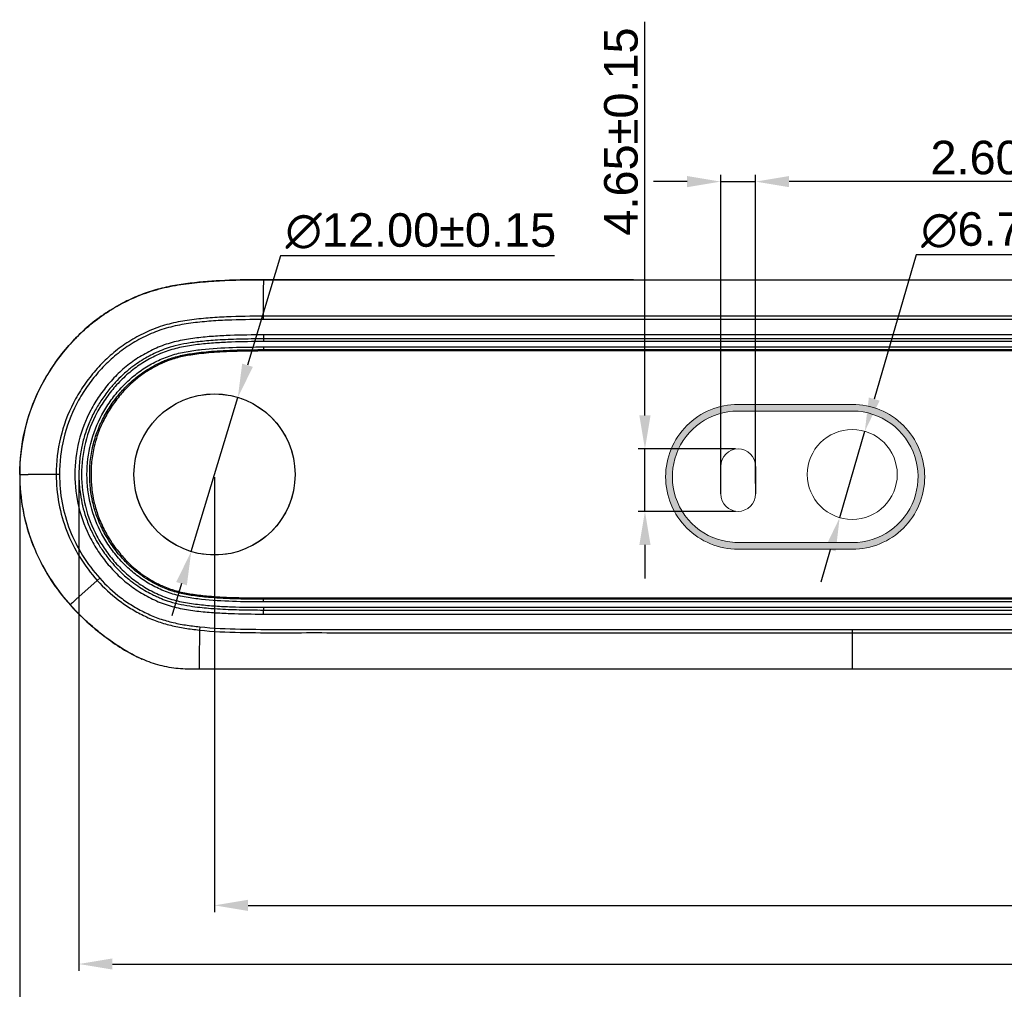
# Model space of a CAD drawing. Header units: millimetres. Extents: x 2163 to 2692, y -1564 to -1190.
# Tile 11 of 47: x 2302 to 2375, y -1386 to -1313. Entities that reach past the tile are written whole.
import ezdxf

# ---------------------------------------------------------------- set-up
doc = ezdxf.new("R2010")
doc.units = ezdxf.units.MM
for name, color, linetype in [('02___PRT_ALL_AXES', 7, 'Continuous'), ('Make2D___U+53EF_U+89C1_U+7EBF___U+573A_U+666F_U+8F6E_U+5ED3_U+7EBF', 7, 'Continuous'), ('Make2D___U+53EF_U+89C1_U+7EBF___U+66F2_U+7EBF', 7, 'Continuous')]:
    doc.layers.add(name, color=color, linetype=linetype)
doc.styles.add('HANA', font='arial.ttf')
doc.dimstyles.new('HANA$0', dxfattribs={"dimtxt": 2.5, "dimasz": 2.5, "dimexe": 0.5, "dimexo": 0.2, "dimgap": 0.5, "dimtad": 1, "dimzin": 1, "dimdsep": 46, "dimtxsty": 'HANA', "dimcen": 0, "dimclrd": 3, "dimclre": 3, "dimclrt": 4, "dimadec": 0, "dimazin": 0, "dimtfac": 1, "dimtmove": 0, "dimatfit": 3, "dimfxl": 1, "dimtzin": 0, "dimarcsym": 0})
doc.dimstyles.new('HANA$3', dxfattribs={"dimtxt": 2.5, "dimasz": 2.5, "dimexe": 0.5, "dimexo": 0.2, "dimgap": 0.5, "dimtad": 1, "dimtih": 1, "dimtoh": 1, "dimzin": 1, "dimdsep": 46, "dimtxsty": 'HANA', "dimcen": 0, "dimclrd": 3, "dimclre": 3, "dimclrt": 4, "dimadec": 0, "dimazin": 0, "dimtfac": 1, "dimtmove": 0, "dimatfit": 3, "dimfxl": 1, "dimtzin": 0, "dimarcsym": 0})

# ---------------------------------------------------------------- blocks, each defined once
blk = doc.blocks.new('*D32')
at = {"lineweight": -2}
for p, q in [((2301.612, -1367.468), (2301.612, -1409.398)), ((2425.634, -1367.457), (2425.634, -1409.398)), ((2304.112, -1408.898), (2423.134, -1408.898)), ((2428.134, -1408.898), (2425.634, -1408.898)), ((2447.483, -1408.898), (2428.134, -1408.898))]:
    blk.add_line(p, q, dxfattribs=at)
for points in [[(2304.112, -1408.482), (2304.112, -1409.315), (2301.612, -1408.898)], [(2423.134, -1409.315), (2423.134, -1408.482), (2425.634, -1408.898)]]:
    blk.add_solid(points)
at = {"layer": 'Defpoints', "color": 0}
for p in [(2301.612, -1367.268), (2425.634, -1367.257), (2425.634, -1408.898)]:
    blk.add_point(p, dxfattribs=at)
at = {"insert": (2438.059, -1407.121), "char_height": 2.5, "attachment_point": 5, "style": 'HANA'}
blk.add_mtext('124.00{\\fArial|b0|i0|c0|p34;%%P0.30}', dxfattribs=at)
blk = doc.blocks.new('*D35')
at = {"lineweight": -2}
for p, q in [((2316.123, -1367.468), (2316.123, -1399.876)), ((2411.123, -1367.468), (2411.123, -1399.876)), ((2318.623, -1399.376), (2408.623, -1399.376)), ((2428.964, -1399.376), (2411.123, -1399.376)), ((2446.633, -1399.376), (2428.964, -1399.376))]:
    blk.add_line(p, q, dxfattribs=at)
for points in [[(2318.623, -1398.959), (2318.623, -1399.793), (2316.123, -1399.376)], [(2408.623, -1399.793), (2408.623, -1398.959), (2411.123, -1399.376)]]:
    blk.add_solid(points)
at = {"layer": 'Defpoints', "color": 0}
for p in [(2316.123, -1367.268), (2411.123, -1367.268), (2411.123, -1399.376)]:
    blk.add_point(p, dxfattribs=at)
at = {"insert": (2438.048, -1397.6), "char_height": 2.5, "attachment_point": 5, "style": 'HANA'}
blk.add_mtext('95.00%%p0.15', dxfattribs=at)
blk = doc.blocks.new('*D38')
at = {"lineweight": -2}
for p, q in [((2353.823, -1367.934), (2353.823, -1344.947)), ((2356.423, -1367.934), (2356.423, -1344.947)), ((2351.323, -1345.447), (2348.823, -1345.447)), ((2353.823, -1345.447), (2356.423, -1345.447)), ((2369.067, -1345.447), (2358.923, -1345.447)), ((2384.837, -1345.447), (2369.067, -1345.447))]:
    blk.add_line(p, q, dxfattribs=at)
for points in [[(2351.323, -1345.863), (2351.323, -1345.03), (2353.823, -1345.447)], [(2358.923, -1345.03), (2358.923, -1345.863), (2356.423, -1345.447)]]:
    blk.add_solid(points)
at = {"layer": 'Defpoints', "color": 0}
for p in [(2356.423, -1345.447), (2353.823, -1368.134), (2356.423, -1368.134)]:
    blk.add_point(p, dxfattribs=at)
at = {"insert": (2377.202, -1343.67), "char_height": 2.5, "attachment_point": 5, "style": 'HANA'}
blk.add_mtext('2.60%%p0.15', dxfattribs=at)
blk = doc.blocks.new('*D39')
at = {"lineweight": -2}
for p, q in [((2348.183, -1342.811), (2348.183, -1313.494)), ((2354.923, -1345.311), (2347.683, -1345.311)), ((2348.183, -1349.961), (2348.183, -1345.311)), ((2354.923, -1349.961), (2347.683, -1349.961)), ((2348.183, -1352.461), (2348.183, -1354.961))]:
    blk.add_line(p, q, dxfattribs=at)
for points in [[(2347.766, -1342.811), (2348.599, -1342.811), (2348.183, -1345.311)], [(2348.599, -1352.461), (2347.766, -1352.461), (2348.183, -1349.961)]]:
    blk.add_solid(points)
at = {"layer": 'Defpoints', "color": 0}
for p in [(2348.183, -1345.311), (2355.123, -1345.311), (2355.123, -1349.961)]:
    blk.add_point(p, dxfattribs=at)
at = {"insert": (2346.406, -1321.657), "char_height": 2.5, "attachment_point": 5, "rotation": 90, "style": 'HANA'}
blk.add_mtext('4.65%%p0.15', dxfattribs=at)
blk = doc.blocks.new('*D44')
at = {"lineweight": -2}
for p, q in [((2321.046, -1350.98), (2318.582, -1359.131)), ((2341.435, -1350.98), (2321.046, -1350.98)), ((2314.387, -1373.011), (2317.859, -1361.524)), ((2313.664, -1375.404), (2312.941, -1377.797))]:
    blk.add_line(p, q, dxfattribs=at)
for points in [[(2318.183, -1359.011), (2318.981, -1359.252), (2317.859, -1361.524)], [(2314.063, -1375.525), (2313.265, -1375.284), (2314.387, -1373.011)]]:
    blk.add_solid(points)
at = {"layer": 'Defpoints', "color": 0}
for p in [(2317.859, -1361.524), (2314.387, -1373.011)]:
    blk.add_point(p, dxfattribs=at)
at = {"insert": (2331.49, -1349.134), "char_height": 2.5, "attachment_point": 5, "style": 'HANA'}
blk.add_mtext('∅12.00%%p0.15', dxfattribs=at)
blk = doc.blocks.new('*D45')
at = {"lineweight": -2}
for p, q in [((2368.388, -1330.853), (2365.259, -1341.595)), ((2386.835, -1330.853), (2368.388, -1330.853)), ((2362.686, -1350.428), (2364.56, -1343.995)), ((2361.987, -1352.828), (2361.288, -1355.228))]:
    blk.add_line(p, q, dxfattribs=at)
for points in [[(2364.859, -1341.478), (2365.659, -1341.711), (2364.56, -1343.995)], [(2362.387, -1352.944), (2361.587, -1352.711), (2362.686, -1350.428)]]:
    blk.add_solid(points)
at = {"layer": 'Defpoints', "color": 0}
for p in [(2364.56, -1343.995), (2362.686, -1350.428)]:
    blk.add_point(p, dxfattribs=at)
at = {"insert": (2377.862, -1329.006), "char_height": 2.5, "attachment_point": 5, "style": 'HANA'}
blk.add_mtext('∅6.70%%p0.15', dxfattribs=at)
blk = doc.blocks.new('*D58')
at = {"lineweight": -2}
for p, q in [((2306.023, -1347.412), (2306.023, -1384.189)), ((2421.223, -1347.412), (2421.223, -1384.189)), ((2308.523, -1383.689), (2418.723, -1383.689)), ((2427.969, -1383.689), (2421.223, -1383.689)), ((2447.345, -1383.689), (2427.969, -1383.689))]:
    blk.add_line(p, q, dxfattribs=at)
for points in [[(2308.523, -1383.272), (2308.523, -1384.105), (2306.023, -1383.689)], [(2418.723, -1384.105), (2418.723, -1383.272), (2421.223, -1383.689)]]:
    blk.add_solid(points)
at = {"layer": 'Defpoints', "color": 0}
for p in [(2306.023, -1347.212), (2421.223, -1347.212), (2421.223, -1383.689)]:
    blk.add_point(p, dxfattribs=at)
at = {"insert": (2437.907, -1381.912), "char_height": 2.5, "attachment_point": 5, "style": 'HANA'}
blk.add_mtext('115.20%%p0.15', dxfattribs=at)

msp = doc.modelspace()

# ---------------------------------------------------------------- hatches: boundary and pattern name
at = {"layer": 'Make2D___U+53EF_U+89C1_U+7EBF___U+66F2_U+7EBF'}
h = msp.add_hatch(color=253, dxfattribs=at)
h.dxf.hatch_style = 2
edge = h.paths.add_edge_path()
edge.add_spline(control_points=[(2367.44, -1343.569), (2366.427, -1342.557), (2365.054, -1341.988), (2363.622, -1341.988), (2363.622, -1341.988), (2355.122, -1341.988), (2355.122, -1341.988), (2353.69, -1341.988), (2352.317, -1342.556), (2351.305, -1343.569), (2350.292, -1344.581), (2349.723, -1345.955), (2349.723, -1347.386), (2349.723, -1348.818), (2350.292, -1350.191), (2351.305, -1351.204), (2352.317, -1352.216), (2353.69, -1352.785), (2355.122, -1352.785), (2355.122, -1352.785), (2363.622, -1352.785), (2363.622, -1352.785), (2365.054, -1352.785), (2366.427, -1352.216), (2367.439, -1351.204), (2368.452, -1350.191), (2369.021, -1348.818), (2369.021, -1347.386), (2369.021, -1345.955), (2368.452, -1344.581), (2367.44, -1343.569)], knot_values=[0, 0, 0, 0, 1, 1, 1, 2, 2, 2, 3, 3, 3, 4, 4, 4, 5, 5, 5, 6, 6, 6, 7, 7, 7, 8, 8, 8, 9, 9, 9, 10, 10, 10, 10], degree=3, periodic=1)
edge = h.paths.add_edge_path()
edge.add_spline(control_points=[(2363.622, -1352.285), (2361.631, -1352.285), (2359.64, -1352.285), (2357.65, -1352.285), (2357.15, -1352.285), (2356.651, -1352.285), (2356.151, -1352.285), (2355.902, -1352.285), (2355.652, -1352.285), (2355.402, -1352.285), (2355.166, -1352.285), (2354.929, -1352.287), (2354.693, -1352.266), (2353.683, -1352.177), (2352.728, -1351.779), (2351.954, -1351.123), (2351.157, -1350.447), (2350.598, -1349.535), (2350.356, -1348.519), (2350.134, -1347.584), (2350.192, -1346.605), (2350.522, -1345.703), (2351.229, -1343.77), (2353.064, -1342.488), (2355.122, -1342.488), (2357.113, -1342.488), (2359.104, -1342.488), (2361.095, -1342.488), (2361.594, -1342.488), (2362.093, -1342.488), (2362.593, -1342.488), (2362.843, -1342.488), (2363.092, -1342.488), (2363.342, -1342.488), (2363.579, -1342.488), (2363.815, -1342.486), (2364.051, -1342.507), (2365.061, -1342.595), (2366.017, -1342.994), (2366.79, -1343.65), (2367.587, -1344.326), (2368.147, -1345.237), (2368.388, -1346.254), (2368.61, -1347.189), (2368.553, -1348.168), (2368.222, -1349.07), (2367.515, -1351.003), (2365.68, -1352.285), (2363.622, -1352.285)], knot_values=[0, 0, 0, 0, 1, 1, 1, 2, 2, 2, 3, 3, 3, 4, 4, 4, 5, 5, 5, 6, 6, 6, 7, 7, 7, 8, 8, 8, 9, 9, 9, 10, 10, 10, 11, 11, 11, 12, 12, 12, 13, 13, 13, 14, 14, 14, 15, 15, 15, 16, 16, 16, 16], degree=3, periodic=1)

# ---------------------------------------------------------------- linework, layer by layer
at = {"color": 7, "linetype": 'Continuous'}
for p, q in [((2319.782, -1332.705), (2407.464, -1332.705)), ((2319.783, -1333.467), (2319.784, -1332.705)), ((2347.326, -1332.705), (2319.964, -1332.702)), ((2319.783, -1335.421), (2319.783, -1333.467)), ((2319.783, -1335.667), (2319.783, -1335.421)), ((2407.463, -1335.421), (2319.783, -1335.421)), ((2407.463, -1335.667), (2319.783, -1335.667)), ((2319.783, -1336.811), (2319.783, -1337.311)), ((2407.463, -1336.811), (2319.783, -1336.811)), ((2407.463, -1337.111), (2319.783, -1337.111)), ((2407.463, -1337.311), (2319.783, -1337.311)), ((2319.783, -1337.711), (2319.783, -1337.911)), ((2319.783, -1337.711), (2407.463, -1337.711)), ((2319.783, -1337.911), (2407.463, -1337.911)), ((2407.463, -1338.011), (2319.783, -1338.011)), ((2319.79, -1338.01), (2319.79, -1337.911)), ((2353.823, -1348.661), (2353.823, -1346.611)), ((2356.423, -1346.611), (2356.423, -1348.661)), ((2301.617, -1347.211), (2302.231, -1347.211)), ((2304.578, -1347.212), (2302.231, -1347.211)), ((2307.572, -1354.944), (2305.824, -1356.514)), ((2305.824, -1356.514), (2305.541, -1356.765)), ((2319.783, -1356.411), (2407.463, -1356.411)), ((2319.783, -1356.711), (2319.783, -1356.511)), ((2407.463, -1356.511), (2319.783, -1356.511)), ((2407.463, -1356.711), (2319.783, -1356.711)), ((2319.79, -1356.413), (2319.79, -1356.511)), ((2305.397, -1356.95), (2305.424, -1356.981)), ((2305.417, -1356.984), (2305.444, -1357.013)), ((2305.418, -1356.984), (2305.444, -1357.013)), ((2319.783, -1357.111), (2319.783, -1357.311)), ((2319.783, -1357.111), (2407.463, -1357.111)), ((2319.783, -1357.611), (2319.783, -1357.311)), ((2319.783, -1357.311), (2407.463, -1357.311)), ((2319.783, -1357.611), (2407.463, -1357.611)), ((2314.994, -1358.806), (2314.982, -1361.101)), ((2315.019, -1358.562), (2314.994, -1358.806)), ((2363.623, -1358.753), (2363.623, -1361.731)), ((2314.982, -1361.101), (2314.973, -1361.731)), ((2363.623, -1361.731), (2314.973, -1361.731)), ((2412.273, -1361.731), (2363.623, -1361.731))]:
    msp.add_line(p, q, dxfattribs=at)
for centre, radius, start, end in [((2320.441, -1552.437), 219.735, 90.12429, 90.23852), ((2315.795, -1346.911), 14.065, 117.45266, 118.10716), ((2316.133, -1347.202), 14.521, 167.86057, 180.01943), ((2315.839, -1347.266), 14.224, 201.67933, 202.55103), ((2319.788, -1267.777), 89.534, 269.82213, 269.99716)]:
    msp.add_arc(centre, radius, start, end, dxfattribs=at)
for points, knots in [([(2301.617, -1347.211), (2301.617, -1346.113), (2301.863, -1343.909), (2302.987, -1340.783), (2304.491, -1338.457), (2305.968, -1336.827), (2307.211, -1335.737), (2308.349, -1334.962), (2309.31, -1334.427), (2310.052, -1334.066), (2310.815, -1333.752), (2311.859, -1333.404), (2313.202, -1333.099), (2314.839, -1332.886), (2317.033, -1332.731), (2318.683, -1332.705), (2319.782, -1332.705)], [0, 0, 0, 0, 0.124912, 0.249792, 0.374666, 0.437192, 0.499713, 0.562231, 0.593504, 0.624776, 0.656048, 0.68732, 0.74984, 0.812375, 0.874918, 1, 1, 1, 1]), ([(2319.526, -1332.704), (2319.087, -1332.705), (2318.211, -1332.712), (2316.466, -1332.766), (2314.725, -1332.883), (2313.002, -1333.142), (2311.726, -1333.436), (2310.488, -1333.861), (2309.698, -1334.23), (2309.311, -1334.431)], [0, 0, 0, 0, 0.126023, 0.251168, 0.500445, 0.625554, 0.750376, 0.875175, 1, 1, 1, 1]), ([(2309.169, -1334.506), (2308.712, -1334.75), (2307.825, -1335.288), (2306.596, -1336.243), (2305.482, -1337.33), (2304.157, -1338.924), (2302.818, -1341.159), (2302.155, -1343.138), (2301.937, -1344.149)], [0, 0, 0, 0, 0.125087, 0.250163, 0.375251, 0.500359, 0.750185, 1, 1, 1, 1]), ([(2319.783, -1335.421), (2318.861, -1335.421), (2317.478, -1335.44), (2315.637, -1335.546), (2314.261, -1335.689), (2313.125, -1335.893), (2312.235, -1336.136), (2311.583, -1336.367), (2310.949, -1336.645), (2310.128, -1337.064), (2309.151, -1337.681), (2308.083, -1338.565), (2307.131, -1339.572), (2306.296, -1340.678), (2305.357, -1342.266), (2304.544, -1344.443), (2304.332, -1346.292), (2304.332, -1347.211)], [0, 0, 0, 0, 0.125071, 0.187609, 0.250142, 0.312664, 0.343932, 0.3752, 0.406468, 0.437737, 0.500249, 0.562766, 0.625292, 0.687826, 0.750361, 0.875188, 1, 1, 1, 1]), ([(2319.783, -1335.667), (2318.877, -1335.667), (2317.518, -1335.685), (2315.709, -1335.788), (2314.357, -1335.925), (2313.24, -1336.12), (2312.364, -1336.354), (2311.722, -1336.576), (2311.098, -1336.847), (2310.289, -1337.256), (2309.327, -1337.858), (2308.275, -1338.723), (2307.337, -1339.71), (2306.514, -1340.794), (2305.589, -1342.353), (2304.787, -1344.492), (2304.578, -1346.308), (2304.578, -1347.212)], [0, 0, 0, 0, 0.125072, 0.18761, 0.250144, 0.312667, 0.343936, 0.375203, 0.406471, 0.437741, 0.500252, 0.562769, 0.625295, 0.687829, 0.750364, 0.875189, 1, 1, 1, 1]), ([(2319.783, -1336.811), (2318.952, -1336.811), (2317.705, -1336.827), (2316.045, -1336.912), (2314.803, -1337.025), (2313.57, -1337.213), (2312.362, -1337.533), (2311.22, -1338.042), (2310.148, -1338.681), (2309.168, -1339.458), (2308.297, -1340.352), (2307.531, -1341.339), (2306.667, -1342.76), (2305.917, -1344.717), (2305.626, -1347.211), (2305.917, -1349.705), (2306.667, -1351.663), (2307.531, -1353.084), (2308.296, -1354.071), (2309.168, -1354.965), (2310.148, -1355.741), (2311.22, -1356.38), (2312.362, -1356.89), (2313.57, -1357.21), (2314.803, -1357.398), (2316.045, -1357.51), (2317.705, -1357.595), (2318.952, -1357.611), (2319.783, -1357.611)], [0, 0, 0, 0, 0.06255, 0.093826, 0.1251, 0.156368, 0.187623, 0.218878, 0.250136, 0.281395, 0.312657, 0.343921, 0.375186, 0.437594, 0.5, 0.562407, 0.624817, 0.65608, 0.687344, 0.718606, 0.749864, 0.781121, 0.812375, 0.84363, 0.8749, 0.906174, 0.93745, 1, 1, 1, 1]), ([(2319.783, -1337.111), (2319.169, -1337.111), (2318.014, -1337.123), (2316.433, -1337.186), (2315.13, -1337.292), (2314.077, -1337.434), (2313.344, -1337.586), (2312.739, -1337.753), (2312.226, -1337.93), (2311.656, -1338.181), (2310.904, -1338.569), (2310.163, -1339.048), (2309.43, -1339.647), (2308.86, -1340.199), (2308.279, -1340.855), (2307.729, -1341.596), (2307.216, -1342.439), (2306.784, -1343.33), (2306.438, -1344.282), (2306.184, -1345.299), (2306.061, -1346.188), (2306.021, -1346.953), (2306.023, -1347.73), (2306.126, -1348.897), (2306.432, -1350.176), (2306.9, -1351.355), (2307.347, -1352.216), (2307.886, -1353.055), (2308.444, -1353.767), (2309.11, -1354.481), (2309.731, -1355.037), (2310.377, -1355.51), (2310.913, -1355.848), (2311.355, -1356.089), (2311.727, -1356.27), (2312.114, -1356.444), (2312.662, -1356.652), (2313.41, -1356.858), (2314.229, -1357.01), (2315.206, -1357.137), (2316.425, -1357.237), (2318.014, -1357.3), (2319.169, -1357.311), (2319.783, -1357.311)], [0, 0, 0, 0, 0.042608, 0.080491, 0.111614, 0.136832, 0.159593, 0.169911, 0.187454, 0.204705, 0.220204, 0.253981, 0.275316, 0.295896, 0.31697, 0.343969, 0.368075, 0.394694, 0.422161, 0.448299, 0.477848, 0.493146, 0.50871, 0.53886, 0.585623, 0.612839, 0.63924, 0.662213, 0.691265, 0.709909, 0.738973, 0.757717, 0.774037, 0.789609, 0.797755, 0.806481, 0.823753, 0.846411, 0.869256, 0.887774, 0.919509, 0.957392, 1, 1, 1, 1]), ([(2319.783, -1337.311), (2318.985, -1337.311), (2317.787, -1337.326), (2316.192, -1337.404), (2314.999, -1337.506), (2313.813, -1337.677), (2312.647, -1337.964), (2311.544, -1338.439), (2310.507, -1339.042), (2309.559, -1339.78), (2308.716, -1340.633), (2307.975, -1341.577), (2307.139, -1342.938), (2306.411, -1344.816), (2306.129, -1347.212), (2306.411, -1349.608), (2307.139, -1351.486), (2307.976, -1352.847), (2308.716, -1353.79), (2309.56, -1354.643), (2310.507, -1355.38), (2311.544, -1355.984), (2312.647, -1356.459), (2313.813, -1356.746), (2314.999, -1356.916), (2316.192, -1357.018), (2317.787, -1357.097), (2318.985, -1357.111), (2319.783, -1357.111)], [0, 0, 0, 0, 0.062551, 0.093828, 0.125103, 0.156374, 0.187632, 0.218884, 0.250143, 0.281401, 0.312665, 0.343933, 0.375201, 0.437608, 0.500011, 0.562415, 0.624822, 0.656086, 0.68735, 0.71861, 0.749866, 0.781122, 0.812373, 0.843628, 0.874898, 0.906173, 0.937449, 1, 1, 1, 1]), ([(2319.783, -1356.711), (2319.011, -1356.711), (2317.468, -1356.692), (2315.539, -1356.582), (2314.009, -1356.374), (2313.066, -1356.155), (2312.34, -1355.891), (2311.637, -1355.57), (2310.797, -1355.092), (2309.875, -1354.387), (2309.054, -1353.567), (2308.333, -1352.658), (2307.517, -1351.345), (2306.806, -1349.53), (2306.531, -1347.212), (2306.806, -1344.893), (2307.517, -1343.078), (2308.332, -1341.765), (2309.053, -1340.856), (2309.874, -1340.036), (2310.797, -1339.331), (2311.637, -1338.853), (2312.34, -1338.532), (2313.066, -1338.268), (2314.009, -1338.048), (2315.539, -1337.841), (2317.468, -1337.731), (2319.011, -1337.711), (2319.783, -1337.711)], [0, 0, 0, 0, 0.062537, 0.125064, 0.156329, 0.187581, 0.203213, 0.218846, 0.250098, 0.28135, 0.312607, 0.343869, 0.375133, 0.437552, 0.499991, 0.562435, 0.624858, 0.656123, 0.687386, 0.718645, 0.749898, 0.781149, 0.796784, 0.812417, 0.84367, 0.874935, 0.937463, 1, 1, 1, 1]), ([(2319.783, -1356.511), (2319.395, -1356.511), (2318.642, -1356.507), (2317.552, -1356.481), (2316.569, -1356.438), (2315.568, -1356.367), (2314.559, -1356.256), (2313.676, -1356.096), (2313.053, -1355.928), (2312.599, -1355.776), (2312.195, -1355.607), (2311.714, -1355.375), (2311.183, -1355.082), (2310.471, -1354.606), (2309.753, -1353.998), (2309.002, -1353.197), (2308.342, -1352.32), (2307.748, -1351.293), (2307.319, -1350.273), (2307.035, -1349.272), (2306.865, -1348.281), (2306.811, -1347.379), (2306.843, -1346.381), (2306.979, -1345.363), (2307.295, -1344.206), (2307.749, -1343.128), (2308.334, -1342.117), (2308.981, -1341.253), (2309.671, -1340.508), (2310.481, -1339.798), (2311.318, -1339.248), (2312.046, -1338.883), (2312.488, -1338.692), (2312.888, -1338.546), (2313.499, -1338.366), (2314.206, -1338.227), (2314.987, -1338.119), (2315.715, -1338.046), (2316.574, -1337.985), (2317.552, -1337.941), (2318.642, -1337.916), (2319.395, -1337.911), (2319.783, -1337.911)], [0, 0, 0, 0, 0.03195, 0.062029, 0.089709, 0.112961, 0.144689, 0.173239, 0.186745, 0.197824, 0.212636, 0.222789, 0.241722, 0.262609, 0.293158, 0.31899, 0.352915, 0.383411, 0.416471, 0.443841, 0.468957, 0.499105, 0.51814, 0.551156, 0.583489, 0.616617, 0.647253, 0.679502, 0.705311, 0.730758, 0.768074, 0.787534, 0.797699, 0.807756, 0.822538, 0.850092, 0.867045, 0.887419, 0.910291, 0.937971, 0.968049, 1, 1, 1, 1]), ([(2319.783, -1338.011), (2319.395, -1338.011), (2318.643, -1338.016), (2317.556, -1338.041), (2316.579, -1338.085), (2315.723, -1338.145), (2314.998, -1338.218), (2314.223, -1338.326), (2313.522, -1338.464), (2312.919, -1338.641), (2312.526, -1338.785), (2312.089, -1338.973), (2311.369, -1339.334), (2310.542, -1339.878), (2309.741, -1340.58), (2309.058, -1341.317), (2308.418, -1342.172), (2307.839, -1343.173), (2307.39, -1344.239), (2307.078, -1345.382), (2306.943, -1346.389), (2306.911, -1347.377), (2306.964, -1348.27), (2307.132, -1349.25), (2307.413, -1350.24), (2307.838, -1351.248), (2308.425, -1352.264), (2309.079, -1353.133), (2309.822, -1353.926), (2310.532, -1354.526), (2311.235, -1354.996), (2311.76, -1355.287), (2312.236, -1355.516), (2312.634, -1355.682), (2313.081, -1355.832), (2313.697, -1355.998), (2314.572, -1356.157), (2315.577, -1356.267), (2316.575, -1356.338), (2317.556, -1356.381), (2318.643, -1356.407), (2319.395, -1356.411), (2319.783, -1356.411)], [0, 0, 0, 0, 0.031951, 0.062029, 0.089709, 0.112581, 0.132955, 0.149908, 0.177462, 0.192244, 0.202301, 0.212466, 0.231926, 0.269242, 0.294689, 0.320498, 0.352747, 0.383383, 0.416511, 0.448844, 0.48186, 0.500895, 0.531043, 0.556159, 0.583529, 0.616589, 0.647085, 0.68101, 0.706842, 0.737391, 0.758278, 0.777211, 0.787364, 0.802176, 0.813255, 0.826761, 0.855311, 0.887039, 0.910291, 0.937971, 0.96805, 1, 1, 1, 1]), ([(2301.612, -1347.207), (2301.612, -1348.113), (2301.777, -1349.928), (2302.286, -1351.68), (2302.621, -1352.521)], [0, 0, 0, 0, 0.499998, 1, 1, 1, 1]), ([(2301.617, -1347.211), (2301.617, -1348.105), (2301.779, -1349.903), (2302.526, -1352.499), (2303.745, -1354.9), (2304.827, -1356.325), (2305.421, -1356.981)], [0, 0, 0, 0, 0.250213, 0.502067, 0.752136, 1, 1, 1, 1]), ([(2304.332, -1347.211), (2304.332, -1347.932), (2304.461, -1349.378), (2305.058, -1351.47), (2306.036, -1353.413), (2306.908, -1354.572), (2307.389, -1355.108)], [0, 0, 0, 0, 0.250006, 0.500065, 0.750023, 1, 1, 1, 1]), ([(2304.578, -1347.212), (2304.578, -1347.917), (2304.704, -1349.333), (2305.289, -1351.381), (2306.247, -1353.283), (2307.101, -1354.418), (2307.572, -1354.944)], [0, 0, 0, 0, 0.249974, 0.499939, 0.74993, 1, 1, 1, 1]), ([(2303.058, -1353.51), (2303.365, -1354.141), (2304.072, -1355.36), (2304.946, -1356.464), (2305.417, -1356.984)], [0, 0, 0, 0, 0.50002, 1, 1, 1, 1]), ([(2307.389, -1355.108), (2307.871, -1355.645), (2308.67, -1356.389), (2309.865, -1357.203), (2310.816, -1357.725), (2311.812, -1358.157), (2312.853, -1358.468), (2313.917, -1358.677), (2314.634, -1358.768), (2314.994, -1358.806)], [0, 0, 0, 0, 0.249806, 0.374847, 0.499883, 0.624903, 0.749916, 0.87495, 1, 1, 1, 1]), ([(2307.572, -1354.944), (2308.044, -1355.47), (2308.826, -1356.199), (2309.996, -1356.997), (2310.927, -1357.508), (2311.902, -1357.932), (2312.922, -1358.236), (2313.964, -1358.438), (2314.667, -1358.526), (2315.019, -1358.562)], [0, 0, 0, 0, 0.249807, 0.374849, 0.499885, 0.624904, 0.749915, 0.874949, 1, 1, 1, 1]), ([(2305.541, -1356.765), (2305.501, -1356.799), (2305.441, -1356.847), (2305.395, -1356.923), (2305.397, -1356.95)], [0, 0, 0, 0, 0.650619, 1, 1, 1, 1]), ([(2314.973, -1361.731), (2314.514, -1361.732), (2313.593, -1361.726), (2312.224, -1361.519), (2310.91, -1361.083), (2309.262, -1360.262), (2307.758, -1359.187), (2306.377, -1357.976), (2305.73, -1357.321), (2305.421, -1356.981)], [0, 0, 0, 0, 0.125029, 0.250029, 0.375045, 0.500094, 0.749908, 0.874992, 1, 1, 1, 1]), ([(2305.444, -1357.013), (2305.816, -1357.422), (2306.602, -1358.201), (2308.295, -1359.615), (2309.704, -1360.522), (2310.713, -1360.964)], [0, 0, 0, 0, 0.250245, 0.50053, 1, 1, 1, 1]), ([(2314.993, -1358.808), (2316.002, -1358.912), (2318.029, -1359.008), (2322.082, -1358.997), (2327.148, -1359.002), (2333.227, -1359.003), (2339.306, -1359.001), (2345.385, -1359.001), (2351.465, -1359.001), (2357.544, -1359.001), (2361.597, -1359.001), (2363.623, -1359.001)], [0, 0, 0, 0, 0.062523, 0.125031, 0.250026, 0.375019, 0.500014, 0.625008, 0.750003, 0.875, 1, 1, 1, 1]), ([(2315.019, -1358.562), (2316.026, -1358.666), (2318.052, -1358.76), (2322.102, -1358.749), (2327.166, -1358.754), (2333.242, -1358.755), (2339.318, -1358.753), (2345.394, -1358.752), (2351.471, -1358.753), (2357.547, -1358.753), (2361.598, -1358.753), (2363.623, -1358.753)], [0, 0, 0, 0, 0.062489, 0.124989, 0.249991, 0.374992, 0.499994, 0.624995, 0.749997, 0.874998, 1, 1, 1, 1]), ([(2363.623, -1358.753), (2365.649, -1358.753), (2369.699, -1358.753), (2375.776, -1358.753), (2381.852, -1358.752), (2387.928, -1358.753), (2394.004, -1358.755), (2400.081, -1358.754), (2405.144, -1358.748), (2409.195, -1358.76), (2411.22, -1358.666), (2412.227, -1358.562)], [0, 0, 0, 0, 0.125002, 0.250004, 0.375006, 0.500008, 0.62501, 0.750012, 0.875014, 0.937514, 1, 1, 1, 1]), ([(2363.623, -1359.001), (2365.65, -1359.001), (2369.702, -1359.001), (2375.782, -1359.001), (2381.861, -1359.001), (2387.94, -1359.001), (2394.019, -1359.003), (2400.098, -1359.002), (2405.164, -1358.997), (2409.217, -1359.008), (2411.245, -1358.912), (2412.253, -1358.808)], [0, 0, 0, 0, 0.125, 0.249997, 0.374992, 0.499986, 0.624981, 0.749974, 0.874969, 0.937477, 1, 1, 1, 1])]:
    msp.add_open_spline(points, degree=3, knots=knots, dxfattribs=at)
at = {"layer": '02___PRT_ALL_AXES', "color": 7, "linetype": 'Continuous'}
msp.add_circle((2316.123, -1347.211), 6, dxfattribs=at)
at = {"layer": 'Make2D___U+53EF_U+89C1_U+7EBF___U+573A_U+666F_U+8F6E_U+5ED3_U+7EBF', "color": 7, "lineweight": 9}
for points in [[(2319.783, -1338.011), (2407.463, -1338.011)], [(2407.463, -1356.411), (2319.783, -1356.411)]]:
    msp.add_lwpolyline(points, dxfattribs=at)
for points, knots in [([(2319.783, -1338.011), (2319.395, -1338.011), (2319.008, -1338.014), (2318.62, -1338.02), (2318.256, -1338.025), (2317.891, -1338.034), (2317.527, -1338.046), (2317.191, -1338.058), (2316.856, -1338.073), (2316.522, -1338.092), (2316.245, -1338.108), (2315.969, -1338.128), (2315.693, -1338.152), (2315.448, -1338.173), (2315.202, -1338.198), (2314.958, -1338.228), (2314.755, -1338.252), (2314.552, -1338.28), (2314.35, -1338.313), (2314.022, -1338.365), (2313.697, -1338.429), (2313.376, -1338.512), (2313.205, -1338.557), (2313.035, -1338.607), (2312.867, -1338.664), (2312.753, -1338.702), (2312.64, -1338.743), (2312.528, -1338.788), (2312.415, -1338.833), (2312.303, -1338.881), (2312.192, -1338.932), (2311.979, -1339.028), (2311.77, -1339.133), (2311.565, -1339.246), (2311.173, -1339.463), (2310.798, -1339.71), (2310.445, -1339.986), (2310.205, -1340.174), (2309.974, -1340.376), (2309.755, -1340.589), (2309.533, -1340.805), (2309.322, -1341.032), (2309.121, -1341.269), (2308.871, -1341.566), (2308.639, -1341.877), (2308.426, -1342.201), (2308.223, -1342.508), (2308.039, -1342.828), (2307.874, -1343.157), (2307.696, -1343.513), (2307.541, -1343.88), (2307.411, -1344.256), (2307.285, -1344.624), (2307.182, -1344.999), (2307.105, -1345.38), (2307.026, -1345.768), (2306.973, -1346.162), (2306.946, -1346.558), (2306.93, -1346.786), (2306.922, -1347.015), (2306.923, -1347.244), (2306.924, -1347.606), (2306.946, -1347.968), (2306.989, -1348.328), (2307.025, -1348.627), (2307.077, -1348.925), (2307.143, -1349.219), (2307.215, -1349.54), (2307.305, -1349.857), (2307.412, -1350.168), (2307.541, -1350.543), (2307.696, -1350.91), (2307.873, -1351.265), (2308.037, -1351.593), (2308.221, -1351.911), (2308.422, -1352.217), (2308.646, -1352.558), (2308.892, -1352.885), (2309.157, -1353.195), (2309.358, -1353.431), (2309.571, -1353.658), (2309.795, -1353.873), (2310.06, -1354.127), (2310.34, -1354.364), (2310.635, -1354.581), (2310.837, -1354.73), (2311.046, -1354.87), (2311.26, -1355), (2311.454, -1355.118), (2311.654, -1355.228), (2311.857, -1355.33), (2311.965, -1355.385), (2312.075, -1355.438), (2312.186, -1355.489), (2312.348, -1355.563), (2312.512, -1355.631), (2312.678, -1355.692), (2312.802, -1355.739), (2312.928, -1355.781), (2313.055, -1355.82), (2313.21, -1355.867), (2313.366, -1355.909), (2313.524, -1355.947), (2313.857, -1356.027), (2314.196, -1356.089), (2314.537, -1356.139), (2314.916, -1356.195), (2315.297, -1356.236), (2315.679, -1356.27), (2315.96, -1356.294), (2316.241, -1356.314), (2316.522, -1356.331), (2316.856, -1356.35), (2317.191, -1356.365), (2317.527, -1356.377), (2317.891, -1356.389), (2318.256, -1356.398), (2318.62, -1356.403), (2319.008, -1356.409), (2319.395, -1356.411), (2319.783, -1356.411)], [0, 0, 0, 0, 1, 1, 1, 2, 2, 2, 3, 3, 3, 4, 4, 4, 5, 5, 5, 6, 6, 6, 7, 7, 7, 8, 8, 8, 9, 9, 9, 10, 10, 10, 11, 11, 11, 12, 12, 12, 13, 13, 13, 14, 14, 14, 15, 15, 15, 16, 16, 16, 17, 17, 17, 18, 18, 18, 19, 19, 19, 20, 20, 20, 21, 21, 21, 22, 22, 22, 23, 23, 23, 24, 24, 24, 25, 25, 25, 26, 26, 26, 27, 27, 27, 28, 28, 28, 29, 29, 29, 30, 30, 30, 31, 31, 31, 32, 32, 32, 33, 33, 33, 34, 34, 34, 35, 35, 35, 36, 36, 36, 37, 37, 37, 38, 38, 38, 39, 39, 39, 40, 40, 40, 40]), ([(2310.123, -1347.211), (2310.123, -1345.62), (2310.755, -1344.094), (2311.88, -1342.969), (2313.006, -1341.844), (2314.532, -1341.211), (2316.123, -1341.211), (2317.714, -1341.211), (2319.24, -1341.843), (2320.366, -1342.969), (2321.491, -1344.094), (2322.123, -1345.62), (2322.123, -1347.211)], [0, 0, 0, 0, 1, 1, 1, 2, 2, 2, 3, 3, 3, 4, 4, 4, 4]), ([(2360.273, -1347.211), (2360.273, -1345.361), (2361.773, -1343.861), (2363.623, -1343.861), (2365.473, -1343.861), (2366.973, -1345.361), (2366.973, -1347.211)], [0, 0, 0, 0, 1, 1, 1, 2, 2, 2, 2]), ([(2322.123, -1347.211), (2322.123, -1348.803), (2321.491, -1350.329), (2320.366, -1351.454), (2319.241, -1352.579), (2317.714, -1353.211), (2316.123, -1353.211), (2314.532, -1353.211), (2313.006, -1352.579), (2311.881, -1351.454), (2310.755, -1350.329), (2310.123, -1348.803), (2310.123, -1347.211)], [0, 0, 0, 0, 1, 1, 1, 2, 2, 2, 3, 3, 3, 4, 4, 4, 4]), ([(2366.973, -1347.211), (2366.973, -1349.062), (2365.473, -1350.561), (2363.623, -1350.561), (2361.773, -1350.561), (2360.273, -1349.062), (2360.273, -1347.211)], [0, 0, 0, 0, 1, 1, 1, 2, 2, 2, 2])]:
    msp.add_open_spline(points, degree=3, knots=knots, dxfattribs=at)
at = {"layer": 'Make2D___U+53EF_U+89C1_U+7EBF___U+66F2_U+7EBF', "color": 7, "lineweight": 9}
for points, knots in [([(2407.463, -1356.411), (2407.463, -1356.411), (2319.783, -1356.411), (2319.783, -1356.411), (2319.395, -1356.411), (2319.008, -1356.409), (2318.62, -1356.403), (2318.256, -1356.398), (2317.891, -1356.389), (2317.527, -1356.377), (2317.191, -1356.365), (2316.856, -1356.35), (2316.522, -1356.331), (2316.241, -1356.314), (2315.96, -1356.294), (2315.679, -1356.27), (2315.297, -1356.236), (2314.916, -1356.195), (2314.537, -1356.139), (2314.196, -1356.089), (2313.857, -1356.027), (2313.524, -1355.947), (2313.366, -1355.909), (2313.21, -1355.867), (2313.055, -1355.82), (2312.928, -1355.781), (2312.802, -1355.739), (2312.678, -1355.692), (2312.512, -1355.631), (2312.348, -1355.563), (2312.186, -1355.489), (2312.075, -1355.438), (2311.965, -1355.385), (2311.857, -1355.33), (2311.654, -1355.228), (2311.454, -1355.118), (2311.26, -1355), (2311.046, -1354.87), (2310.837, -1354.73), (2310.635, -1354.581), (2310.34, -1354.364), (2310.06, -1354.127), (2309.795, -1353.873), (2309.571, -1353.658), (2309.358, -1353.431), (2309.157, -1353.195), (2308.892, -1352.885), (2308.646, -1352.558), (2308.422, -1352.217), (2308.221, -1351.911), (2308.037, -1351.593), (2307.873, -1351.265), (2307.696, -1350.91), (2307.541, -1350.543), (2307.412, -1350.168), (2307.305, -1349.857), (2307.215, -1349.54), (2307.143, -1349.219), (2307.077, -1348.925), (2307.025, -1348.627), (2306.989, -1348.328), (2306.946, -1347.968), (2306.924, -1347.606), (2306.923, -1347.244), (2306.922, -1347.015), (2306.93, -1346.786), (2306.946, -1346.558), (2306.973, -1346.162), (2307.026, -1345.768), (2307.105, -1345.38), (2307.182, -1344.999), (2307.285, -1344.624), (2307.411, -1344.256), (2307.541, -1343.88), (2307.696, -1343.513), (2307.874, -1343.157), (2308.039, -1342.828), (2308.223, -1342.508), (2308.426, -1342.201), (2308.639, -1341.877), (2308.871, -1341.566), (2309.121, -1341.269), (2309.322, -1341.032), (2309.533, -1340.805), (2309.755, -1340.589), (2309.974, -1340.376), (2310.205, -1340.174), (2310.445, -1339.986), (2310.798, -1339.71), (2311.173, -1339.463), (2311.565, -1339.246), (2311.77, -1339.133), (2311.979, -1339.028), (2312.192, -1338.932), (2312.303, -1338.881), (2312.415, -1338.833), (2312.528, -1338.788), (2312.64, -1338.743), (2312.753, -1338.702), (2312.867, -1338.664), (2313.035, -1338.607), (2313.205, -1338.557), (2313.376, -1338.512), (2313.697, -1338.429), (2314.022, -1338.365), (2314.35, -1338.313), (2314.552, -1338.28), (2314.755, -1338.252), (2314.958, -1338.228), (2315.202, -1338.198), (2315.448, -1338.173), (2315.693, -1338.152), (2315.969, -1338.128), (2316.245, -1338.108), (2316.522, -1338.092), (2316.856, -1338.073), (2317.191, -1338.058), (2317.527, -1338.046), (2317.891, -1338.034), (2318.256, -1338.025), (2318.62, -1338.02), (2319.008, -1338.014), (2319.395, -1338.011), (2319.783, -1338.011), (2319.783, -1338.011), (2407.463, -1338.011), (2407.463, -1338.011), (2407.832, -1338.011), (2408.201, -1338.014), (2408.569, -1338.019), (2408.92, -1338.024), (2409.27, -1338.032), (2409.62, -1338.043), (2409.94, -1338.053), (2410.26, -1338.066), (2410.579, -1338.084), (2410.852, -1338.099), (2411.125, -1338.117), (2411.397, -1338.139), (2411.84, -1338.175), (2412.282, -1338.221), (2412.721, -1338.286), (2413.062, -1338.336), (2413.4, -1338.398), (2413.733, -1338.478), (2413.894, -1338.517), (2414.053, -1338.56), (2414.211, -1338.609), (2414.32, -1338.643), (2414.429, -1338.679), (2414.537, -1338.719), (2414.645, -1338.758), (2414.751, -1338.8), (2414.857, -1338.845), (2415.066, -1338.933), (2415.272, -1339.031), (2415.474, -1339.136), (2415.597, -1339.199), (2415.718, -1339.266), (2415.837, -1339.335), (2416.039, -1339.451), (2416.236, -1339.576), (2416.427, -1339.709), (2416.696, -1339.897), (2416.955, -1340.101), (2417.2, -1340.319), (2417.417, -1340.51), (2417.623, -1340.713), (2417.82, -1340.925), (2418.043, -1341.165), (2418.254, -1341.417), (2418.451, -1341.678), (2418.67, -1341.967), (2418.872, -1342.267), (2419.057, -1342.579), (2419.242, -1342.891), (2419.409, -1343.214), (2419.556, -1343.546), (2419.71, -1343.895), (2419.842, -1344.253), (2419.951, -1344.618), (2420.058, -1344.978), (2420.142, -1345.345), (2420.203, -1345.716), (2420.271, -1346.133), (2420.31, -1346.555), (2420.32, -1346.978), (2420.331, -1347.407), (2420.313, -1347.837), (2420.264, -1348.263), (2420.218, -1348.668), (2420.145, -1349.07), (2420.045, -1349.464), (2419.977, -1349.73), (2419.897, -1349.992), (2419.805, -1350.251), (2419.646, -1350.7), (2419.45, -1351.136), (2419.221, -1351.555), (2418.954, -1352.046), (2418.641, -1352.512), (2418.292, -1352.95), (2418.096, -1353.195), (2417.889, -1353.431), (2417.67, -1353.655), (2417.407, -1353.926), (2417.127, -1354.18), (2416.831, -1354.413), (2416.635, -1354.569), (2416.431, -1354.715), (2416.221, -1354.852), (2416.035, -1354.973), (2415.844, -1355.087), (2415.65, -1355.194), (2415.45, -1355.303), (2415.246, -1355.405), (2415.039, -1355.499), (2414.831, -1355.592), (2414.62, -1355.677), (2414.405, -1355.751), (2414.268, -1355.798), (2414.129, -1355.84), (2413.989, -1355.878), (2413.837, -1355.92), (2413.684, -1355.958), (2413.53, -1355.991), (2413.216, -1356.06), (2412.898, -1356.113), (2412.579, -1356.157), (2412.191, -1356.211), (2411.8, -1356.251), (2411.408, -1356.283), (2411.132, -1356.305), (2410.855, -1356.324), (2410.579, -1356.339), (2410.26, -1356.356), (2409.94, -1356.37), (2409.62, -1356.38), (2409.27, -1356.391), (2408.92, -1356.399), (2408.569, -1356.404), (2408.201, -1356.409), (2407.832, -1356.411), (2407.463, -1356.411)], [0, 0, 0, 0, 1, 1, 1, 2, 2, 2, 3, 3, 3, 4, 4, 4, 5, 5, 5, 6, 6, 6, 7, 7, 7, 8, 8, 8, 9, 9, 9, 10, 10, 10, 11, 11, 11, 12, 12, 12, 13, 13, 13, 14, 14, 14, 15, 15, 15, 16, 16, 16, 17, 17, 17, 18, 18, 18, 19, 19, 19, 20, 20, 20, 21, 21, 21, 22, 22, 22, 23, 23, 23, 24, 24, 24, 25, 25, 25, 26, 26, 26, 27, 27, 27, 28, 28, 28, 29, 29, 29, 30, 30, 30, 31, 31, 31, 32, 32, 32, 33, 33, 33, 34, 34, 34, 35, 35, 35, 36, 36, 36, 37, 37, 37, 38, 38, 38, 39, 39, 39, 40, 40, 40, 41, 41, 41, 42, 42, 42, 43, 43, 43, 44, 44, 44, 45, 45, 45, 46, 46, 46, 47, 47, 47, 48, 48, 48, 49, 49, 49, 50, 50, 50, 51, 51, 51, 52, 52, 52, 53, 53, 53, 54, 54, 54, 55, 55, 55, 56, 56, 56, 57, 57, 57, 58, 58, 58, 59, 59, 59, 60, 60, 60, 61, 61, 61, 62, 62, 62, 63, 63, 63, 64, 64, 64, 65, 65, 65, 66, 66, 66, 67, 67, 67, 68, 68, 68, 69, 69, 69, 70, 70, 70, 71, 71, 71, 72, 72, 72, 73, 73, 73, 74, 74, 74, 75, 75, 75, 76, 76, 76, 77, 77, 77, 78, 78, 78, 79, 79, 79, 80, 80, 80, 81, 81, 81, 81]), ([(2366.973, -1347.211), (2366.973, -1345.361), (2365.473, -1343.861), (2363.623, -1343.861), (2361.773, -1343.861), (2360.273, -1345.361), (2360.273, -1347.211), (2360.273, -1349.062), (2361.773, -1350.561), (2363.623, -1350.561), (2365.473, -1350.561), (2366.973, -1349.062), (2366.973, -1347.211)], [0, 0, 0, 0, 1, 1, 1, 2, 2, 2, 3, 3, 3, 4, 4, 4, 4]), ([(2353.823, -1348.661), (2353.823, -1349.379), (2354.405, -1349.961), (2355.123, -1349.961), (2355.841, -1349.961), (2356.423, -1349.379), (2356.423, -1348.661), (2356.423, -1348.661), (2356.423, -1346.611), (2356.423, -1346.611), (2356.423, -1346.611), (2356.423, -1348.661), (2356.423, -1348.661), (2356.423, -1349.379), (2355.841, -1349.961), (2355.123, -1349.961), (2354.405, -1349.961), (2353.823, -1349.379), (2353.823, -1348.661), (2353.823, -1348.661), (2353.823, -1346.611), (2353.823, -1346.611), (2353.823, -1345.893), (2354.405, -1345.311), (2355.123, -1345.311), (2355.841, -1345.311), (2356.423, -1345.893), (2356.423, -1346.611), (2356.423, -1345.893), (2355.841, -1345.311), (2355.123, -1345.311), (2354.405, -1345.311), (2353.823, -1345.893), (2353.823, -1346.611), (2353.823, -1346.611), (2353.823, -1348.661), (2353.823, -1348.661)], [0, 0, 0, 0, 1, 1, 1, 2, 2, 2, 3, 3, 3, 4, 4, 4, 5, 5, 5, 6, 6, 6, 7, 7, 7, 8, 8, 8, 9, 9, 9, 10, 10, 10, 11, 11, 11, 12, 12, 12, 12])]:
    msp.add_open_spline(points, degree=3, knots=knots, dxfattribs=at)
at = {"layer": 'Make2D___U+53EF_U+89C1_U+7EBF___U+66F2_U+7EBF', "lineweight": 0}
for points, knots in [([(2367.44, -1343.569), (2366.427, -1342.557), (2365.054, -1341.988), (2363.622, -1341.988), (2363.622, -1341.988), (2355.122, -1341.988), (2355.122, -1341.988), (2353.69, -1341.988), (2352.317, -1342.556), (2351.305, -1343.569), (2350.292, -1344.581), (2349.723, -1345.955), (2349.723, -1347.386), (2349.723, -1348.818), (2350.292, -1350.191), (2351.305, -1351.204), (2352.317, -1352.216), (2353.69, -1352.785), (2355.122, -1352.785), (2355.122, -1352.785), (2363.622, -1352.785), (2363.622, -1352.785), (2365.054, -1352.785), (2366.427, -1352.216), (2367.439, -1351.204), (2368.452, -1350.191), (2369.021, -1348.818), (2369.021, -1347.386), (2369.021, -1345.955), (2368.452, -1344.581), (2367.44, -1343.569)], [0, 0, 0, 0, 1, 1, 1, 2, 2, 2, 3, 3, 3, 4, 4, 4, 5, 5, 5, 6, 6, 6, 7, 7, 7, 8, 8, 8, 9, 9, 9, 10, 10, 10, 10]), ([(2363.622, -1352.285), (2361.631, -1352.285), (2359.64, -1352.285), (2357.65, -1352.285), (2357.15, -1352.285), (2356.651, -1352.285), (2356.151, -1352.285), (2355.902, -1352.285), (2355.652, -1352.285), (2355.402, -1352.285), (2355.166, -1352.285), (2354.929, -1352.287), (2354.693, -1352.266), (2353.683, -1352.177), (2352.728, -1351.779), (2351.954, -1351.123), (2351.157, -1350.447), (2350.598, -1349.535), (2350.356, -1348.519), (2350.134, -1347.584), (2350.192, -1346.605), (2350.522, -1345.703), (2351.229, -1343.77), (2353.064, -1342.488), (2355.122, -1342.488), (2357.113, -1342.488), (2359.104, -1342.488), (2361.095, -1342.488), (2361.594, -1342.488), (2362.093, -1342.488), (2362.593, -1342.488), (2362.843, -1342.488), (2363.092, -1342.488), (2363.342, -1342.488), (2363.579, -1342.488), (2363.815, -1342.486), (2364.051, -1342.507), (2365.061, -1342.595), (2366.017, -1342.994), (2366.79, -1343.65), (2367.587, -1344.326), (2368.147, -1345.237), (2368.388, -1346.254), (2368.61, -1347.189), (2368.553, -1348.168), (2368.222, -1349.07), (2367.515, -1351.003), (2365.68, -1352.285), (2363.622, -1352.285)], [0, 0, 0, 0, 1, 1, 1, 2, 2, 2, 3, 3, 3, 4, 4, 4, 5, 5, 5, 6, 6, 6, 7, 7, 7, 8, 8, 8, 9, 9, 9, 10, 10, 10, 11, 11, 11, 12, 12, 12, 13, 13, 13, 14, 14, 14, 15, 15, 15, 16, 16, 16, 16])]:
    msp.add_open_spline(points, degree=3, knots=knots, dxfattribs=at)

# ---------------------------------------------------------------- dimensions: what is measured, and where the dimension line sits
dim = msp.add_linear_dim(base=(2348.183, -1345.311), p1=(2355.123, -1349.961), p2=(2355.123, -1345.311), angle=90, dimstyle='HANA$0', override={"dimgap": 0.5, "dimtxsty": 'HANA', "dimcen": 1.5, "dimclrd": 256, "dimclre": 256, "dimclrt": 256, "dimadec": 1, "dimtol": 1, "dimlim": 0, "dimtp": 0.15, "dimtm": 0.15, "dimtfillclr": 3})
dim.commit()
dim.dimension.update_dxf_attribs({"geometry": '*D39', "text_midpoint": (2348.183, -1321.657), "dimtype": 160})
for base, p1, p2, picture, middle in [((2356.423, -1325.391), (2353.823, -1348.077), (2356.423, -1348.077), '*D38', (2377.202, -1325.391)), ((2411.123, -1379.32), (2316.123, -1347.211), (2411.123, -1347.211), '*D35', (2438.048, -1379.32))]:
    dim = msp.add_linear_dim(base=base, p1=p1, p2=p2, dimstyle='HANA$3', override={"dimcen": 1.5, "dimclrd": 256, "dimclre": 256, "dimclrt": 256, "dimtol": 1, "dimtp": 0.15, "dimtm": 0.15, "dimtfillclr": 3})
    dim.commit()
    dim.dimension.update_dxf_attribs({"geometry": picture, "text_midpoint": middle, "dimtype": 160, "insert": (0, 20.056)})
dim = msp.add_diameter_dim_2p(p1=(2314.387, -1352.955), p2=(2317.859, -1341.468), dimstyle='HANA$3', override={"dimcen": 1.5, "dimclrd": 256, "dimclre": 256, "dimclrt": 256, "dimtol": 1, "dimtp": 0.15, "dimtm": 0.15, "dimtfillclr": 3})
dim.commit()
dim.dimension.update_dxf_attribs({"geometry": '*D44', "text_midpoint": (2331.49, -1330.924), "dimtype": 163, "insert": (0, 20.056)})
dim = msp.add_diameter_dim_2p(p1=(2362.686, -1350.428), p2=(2364.56, -1343.995), dimstyle='HANA$3', override={"dimcen": 1.5, "dimclrd": 256, "dimclre": 256, "dimclrt": 256, "dimtol": 1, "dimtp": 0.15, "dimtm": 0.15, "dimtfillclr": 3})
dim.commit()
dim.dimension.update_dxf_attribs({"geometry": '*D45', "text_midpoint": (2377.862, -1330.853), "dimtype": 163})
dim = msp.add_linear_dim(base=(2425.634, -1388.842), p1=(2301.612, -1347.211), p2=(2425.634, -1347.201), text='124.00{\\fArial|b0|i0|c0|p34;%%P0.30}', dimstyle='HANA$3', override={"dimcen": 1.5, "dimclrd": 256, "dimclre": 256, "dimclrt": 256, "dimtol": 1, "dimtp": 0.15, "dimtm": 0.15, "dimtfillclr": 3})
dim.commit()
dim.dimension.update_dxf_attribs({"geometry": '*D32', "text_midpoint": (2438.059, -1388.842), "dimtype": 160, "insert": (0, 20.056)})
dim = msp.add_linear_dim(base=(2421.223, -1383.689), p1=(2306.023, -1347.212), p2=(2421.223, -1347.212), dimstyle='HANA$3', override={"dimcen": 1.5, "dimclrd": 256, "dimclre": 256, "dimclrt": 256, "dimtol": 1, "dimtp": 0.15, "dimtm": 0.15, "dimtfillclr": 3})
dim.commit()
dim.dimension.update_dxf_attribs({"geometry": '*D58', "text_midpoint": (2437.907, -1383.689), "dimtype": 160})

doc.saveas('drawing.dxf')
